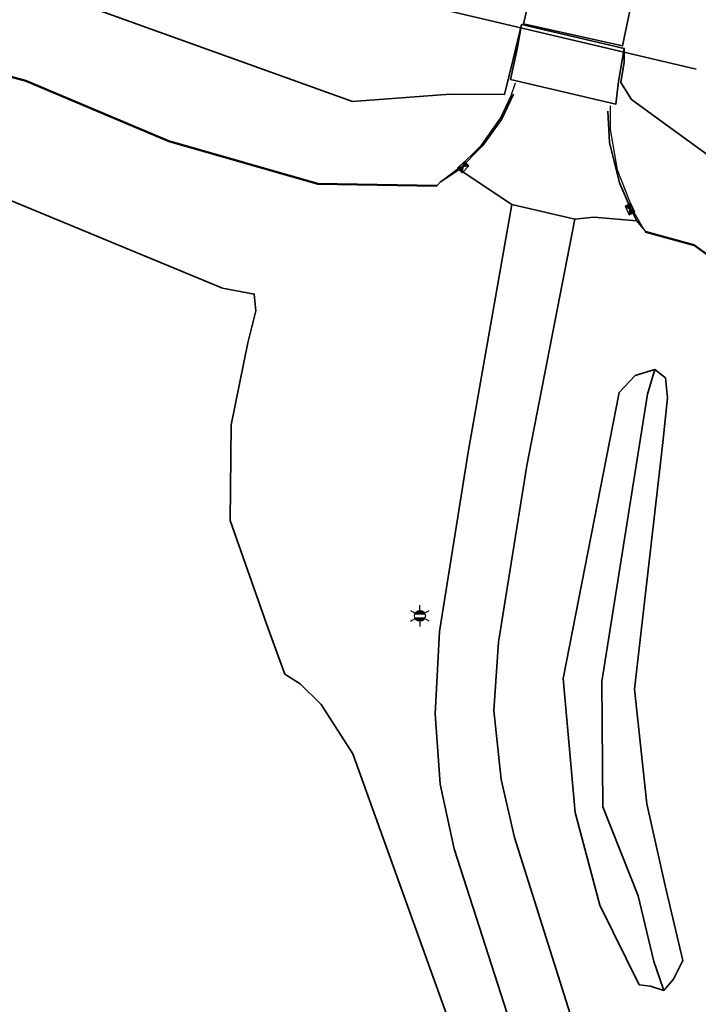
# Model space of a CAD drawing. Header units: metres. Extents: x 158280 to 158599, y 577506 to 577664.
# Tile 4 of 13: x 158448 to 158479, y 577530 to 577576. Entities that reach past the tile are written whole.
import ezdxf
from ezdxf.enums import TextEntityAlignment as Align

# ---------------------------------------------------------------- set-up
doc = ezdxf.new("R2010")
doc.units = ezdxf.units.M
for name, color, linetype, lineweight in [('N-ME-GW-GRONDWERKLIJN_TEEN-G', 252, 'Continuous', 50), ('N-ME-GW-TALUD-G', 252, 'Continuous', 35), ('N-ME-GW-WATERGANG_INSTEEK-G', 252, 'Continuous', 35), ('N-ME-IE-MEUBILAIR_WEGMEUBILAIR_LICHTMAST-S', 252, 'Continuous', 25), ('N-ME-IE-TERREINAFSCHEIDING_KUNSTMATIG_HEKWERK-G', 252, 'IE-TERREINAFSCHEIDING-KUNSTMATIG', 35), ('N-ME-KW-KUNSTWERK-G', 252, 'Continuous', 35), ('N-ME-OG-BEBOUWING_TUSSENMUUR-G', 1, 'Continuous', 25), ('N-ME-RI-HWA_KOLK-S', 252, 'Continuous', 25), ('N-ME-VH-KANTVERHARDING-G', 252, 'Continuous', 35), ('N-ME-VH-VERHARDING-G', 252, 'Continuous', 35)]:
    doc.layers.add(name, color=color, linetype=linetype, lineweight=lineweight)
doc.styles.add('NLCS-ISO', font='NLCS-ISO.ttf', dxfattribs={"height": 1.8})
doc.linetypes.add('IE-TERREINAFSCHEIDING-KUNSTMATIG', pattern='A,4,[82,NLCS.SHX,S=0.75,R=90,X=0,Y=0],4,-2', length=10)

# ---------------------------------------------------------------- blocks, each defined once
blk = doc.blocks.new('N-SRI-KOLK_STRAAT_450X300-SO')
h = blk.add_hatch(color=256)
h.dxf.hatch_style = 1
h.paths.add_polyline_path([(0, 0.75), (-1.125, 1.5), (-1.125, 0)])
h.paths.add_polyline_path([(1.125, 0), (1.125, 1.5), (0, 0.75)])
for p, q in [((-1.125, 0), (1.125, 1.5)), ((1.125, 0), (-1.125, 1.5))]:
    blk.add_line(p, q)
at = {"flags": 128}
blk.add_lwpolyline([(-1.125, 0), (1.125, 0), (1.125, 1.5), (-1.125, 1.5)], close=True, dxfattribs=at)
blk = doc.blocks.new('N-SIE-WEG_LICHTMAST-SO')
h = blk.add_hatch(color=256)
h.paths.add_polyline_path([(1.16, 0.5, 0.658505), (-1.16, 0.5)])
h.paths.add_polyline_path([(-1.16, -0.5, 0.658505), (1.16, -0.5)])
at = {"flags": 128}
for points in [[(0, 1.27), (0, 2.53)], [(-2.19, 1.27), (-1.1, 0.63)], [(-1.16, 0.5), (1.16, 0.5)], [(1.1, 0.63), (2.19, 1.27)], [(-2.19, -1.27), (-1.1, -0.63)], [(-1.16, -0.5), (1.16, -0.5)], [(0, -1.27), (0, -2.53)], [(2.19, -1.27), (1.1, -0.63)]]:
    blk.add_lwpolyline(points, dxfattribs=at)
at = {"ltscale": 0.5}
blk.add_circle((0, 0), 1.27, dxfattribs=at)
at = {"style": 'NLCS-ISO'}
blk.add_attdef('TYPE', text='', height=1.8, dxfattribs=at).set_placement((0, 2.53), align=Align.BOTTOM_CENTER)

msp = doc.modelspace()

# ---------------------------------------------------------------- linework, layer by layer
at = {"layer": 'N-ME-GW-GRONDWERKLIJN_TEEN-G'}
for points in [[(158281.597, 577585.778, 0.999), (158301.22, 577587.839, 0.868), (158322.791, 577589.254, 0.79), (158343.531, 577590.606, 1.119), (158364.144, 577588.744, 1.181), (158386.076, 577585.87, 1.13), (158406.996, 577583.088, 1.246), (158426.762, 577578.785, 1.26), (158447.918, 577573.002, 0.821), (158454.611, 577570.191, 0.454), (158461.608, 577568.185, 0.392), (158467.17, 577568.094, 0.16)], [(158476.957, 577565.944, 0.165), (158479.229, 577565.32, 0.177), (158481.288, 577563.828, 0.187), (158482.263, 577560.758, 0.241), (158481.782, 577557.027, 0.17), (158481.636, 577548.277, 0.391), (158482.531, 577537.155, 0.475), (158481.731, 577532.917, 0.412), (158480.512, 577529.901, 0.381), (158478.615, 577528.104, 0.293), (158477.51, 577527.392, 0.244), (158477.143, 577526.137, 0.259), (158478.571, 577521.033, 0.416), (158481.252, 577514.839, 0.464), (158483.047, 577510.732, 0.476), (158485.041, 577508.081, 0.571)]]:
    msp.add_polyline3d(points, dxfattribs=at)
at = {"layer": 'N-ME-GW-TALUD-G'}
for points in [[(158280.259, 577592.561, 3.293), (158300.967, 577597.014, 3.781), (158322.567, 577596.661, 3.354), (158343.638, 577596.891, 3.485), (158364.596, 577594.447, 3.181), (158386.852, 577590.805, 2.805), (158407.763, 577587.105, 2.688), (158428.26, 577582.879, 2.735), (158448.966, 577577.184, 2.239), (158463.222, 577572.043, 1.604), (158467.798, 577572.38, 1.654), (158470.345, 577572.368, 1.59), (158470.75, 577574.021, 2.055), (158471.152, 577575.655, 2.545)], [(158475.959, 577574.528, 2.482), (158475.958, 577573.876, 2.025), (158475.795, 577572.924, 1.985), (158476.305, 577572.129, 1.723), (158477.63, 577571.168, 1.621), (158481.95, 577568.032, 1.269), (158484.527, 577565.947, 1.2), (158485.447, 577563.38, 1.242), (158485.343, 577558.787, 1.195), (158484.265, 577547.932, 1.085), (158483.529, 577538.786, 0.788), (158482.531, 577537.155, 0.475)], [(158476.663, 577530.673, 0.03), (158474.816, 577534.398, 0.074), (158473.654, 577538.75, 0.032), (158473.097, 577545.023, -0.052), (158475.725, 577558.409, -0.008), (158476.473, 577559.214, -0.1), (158477.399, 577559.485, -0.184), (158477.898, 577559.096, -0.094), (158477.984, 577558.167, -0.073)], [(158477.822, 577530.41, -0.001), (158477.617, 577531.006, -0.129), (158477.352, 577531.767, -0.26), (158476.616, 577534.846, -0.373), (158474.955, 577539.007, -0.419), (158474.903, 577544.88, -0.327), (158477.055, 577558.336, -0.296), (158477.399, 577559.485, -0.184), (158477.898, 577559.096, -0.094), (158477.984, 577558.167, -0.073), (158477.774, 577556.065, -0.033)], [(158460.058, 577545.226, 0.603), (158459.203, 577547.538, 0.89), (158457.5, 577552.423, 0.889), (158457.542, 577556.898, 0.549)], [(158476.663, 577530.673, 0.03), (158477.19, 577530.609, -0.024), (158477.822, 577530.41, -0.001), (158478.27, 577530.934, -0.046), (158478.702, 577531.809, -0.029), (158477.899, 577535.245, 0.014), (158477.021, 577539.158, 0.014), (158476.433, 577544.522, 0.094), (158477.774, 577556.065, -0.033)]]:
    msp.add_polyline3d(points, dxfattribs=at)
at = {"layer": 'N-ME-GW-WATERGANG_INSTEEK-G'}
for points in [[(158457.542, 577556.898, 0.549), (158458.324, 577560.739, 0.321), (158458.694, 577562.235, 0.356), (158458.618, 577563.02, 0.342), (158457.13, 577563.302, 0.278), (158446.329, 577567.771, 0.624), (158426.337, 577573.979, 0.911), (158408.538, 577576.68, 0.792), (158388.601, 577579.788, 0.732), (158370.621, 577582.126, 0.705), (158355.442, 577583.921, 0.711), (158338.474, 577584.668, 0.714), (158319.64, 577583.642, 0.344), (158299.328, 577582.752, 0.457), (158282.757, 577580.415, 0.454)], [(158474.828, 577510.199, 0.079), (158467.933, 577528.471, 0.09), (158463.248, 577541.497, 0.256), (158461.762, 577543.799, 0.332), (158460.774, 577544.777, 0.523), (158460.058, 577545.226, 0.603)]]:
    msp.add_polyline3d(points, dxfattribs=at)
at = {"layer": 'N-ME-IE-TERREINAFSCHEIDING_KUNSTMATIG_HEKWERK-G'}
msp.add_polyline3d([(158467.724, 577576.293, 2.592), (158479.327, 577573.554, 2.399)], dxfattribs=at)
at = {"layer": 'N-ME-KW-KUNSTWERK-G'}
msp.add_polyline3d([(158471.152, 577575.655, 2.545), (158475.959, 577574.528, 2.482), (158475.689, 577572.984, 2.593), (158475.571, 577571.921, 2.804), (158470.632, 577573.078, 2.818), (158470.94, 577574.487, 2.586)], close=True, dxfattribs=at)
at = {"layer": 'N-ME-OG-BEBOUWING_TUSSENMUUR-G'}
for points in [[(158467.17, 577568.094, 0.16), (158467.346, 577568.275, 0.205), (158468.13, 577568.88, 0.445), (158469.269, 577570.004, 0.88), (158470.162, 577571.266, 1.319), (158470.663, 577572.317, 1.653), (158470.866, 577572.912, 1.831)], [(158475.294, 577571.843, 1.825), (158475.298, 577570.729, 1.521), (158475.633, 577568.835, 1.005), (158476.407, 577566.86, 0.444), (158476.843, 577566.095, 0.206), (158476.957, 577565.944, 0.165)]]:
    msp.add_polyline3d(points, dxfattribs=at)
at = {"layer": 'N-ME-VH-KANTVERHARDING-G'}
for points in [[(158313.741, 577607.421, 5.549), (158331.13, 577606.866, 5.201), (158349.064, 577605.47, 4.888), (158366.424, 577603.321, 4.571), (158389.547, 577599.032, 4.131), (158414.15, 577593.421, 3.606), (158435.585, 577588.285, 3.187), (158453.914, 577583.918, 2.89), (158471.795, 577579.446, 2.661), (158471.981, 577579.129, 2.646), (158471.936, 577578.648, 2.64), (158471.242, 577575.684, 2.495), (158475.885, 577574.641, 2.446), (158476.632, 577578.233, 2.555), (158488.761, 577575.442, 2.191), (158492.602, 577574.526, 2.133), (158492.914, 577569.107, 2.083), (158490.782, 577557.594, 1.97), (158489.751, 577549.218, 1.809), (158489.714, 577546.164, 1.736)], [(158467.346, 577568.275, 0.205), (158468.229, 577568.853, -0.18), (158469.337, 577569.983, -0.254), (158470.202, 577571.202, -0.317), (158470.771, 577572.379, -0.31)], [(158475.186, 577571.592, -0.348), (158475.263, 577570.123, -0.314), (158475.74, 577568.233, -0.277), (158476.259, 577567.051, -0.22), (158476.55, 577566.448, -0.157), (158474.533, 577566.631, -0.152), (158473.64, 577566.531, -0.133), (158471.393, 577554.99, 0.126), (158470.07, 577546.727, 0.192), (158469.843, 577543.526, 0.206), (158470.193, 577540.283, 0.237), (158470.81, 577537.579, 0.267), (158475.186, 577523.73, 0.231), (158478.78, 577512.946, 0.268)], [(158468.229, 577568.853, -0.18), (158470.692, 577567.216, -0.141), (158468.645, 577555.625, 0.177), (158467.308, 577547.216, 0.235), (158467.104, 577543.363, 0.254), (158467.331, 577540.073, 0.275), (158467.996, 577537.043, 0.258), (158472.523, 577522.986, 0.202), (158476.216, 577511.994, 0.271)], [(158476.55, 577566.448, -0.157), (158476.843, 577566.095, 0.206)]]:
    msp.add_polyline3d(points, dxfattribs=at)
at = {"layer": 'N-ME-VH-VERHARDING-G'}
msp.add_polyline3d([(158473.64, 577566.531, -0.133), (158470.692, 577567.216, -0.141)], dxfattribs=at)

# ---------------------------------------------------------------- block references
at = {"layer": 'N-ME-IE-MEUBILAIR_WEGMEUBILAIR_LICHTMAST-S', "xscale": 0.2, "yscale": 0.2, "zscale": 0.2}
msp.add_blockref('N-SIE-WEG_LICHTMAST-SO', (158466.386, 577547.954, 0.299), dxfattribs=at)
at = {"layer": 'N-ME-RI-HWA_KOLK-S', "xscale": 0.2, "yscale": 0.2, "zscale": 0.2}
for p, rotation in [((158468.52, 577568.865, -0.257), 45.08270413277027), ((158476.097, 577566.939, -0.26), 294.7385405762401)]:
    msp.add_blockref('N-SRI-KOLK_STRAAT_450X300-SO', p, dxfattribs=dict(at, rotation=rotation))

doc.saveas('drawing.dxf')
